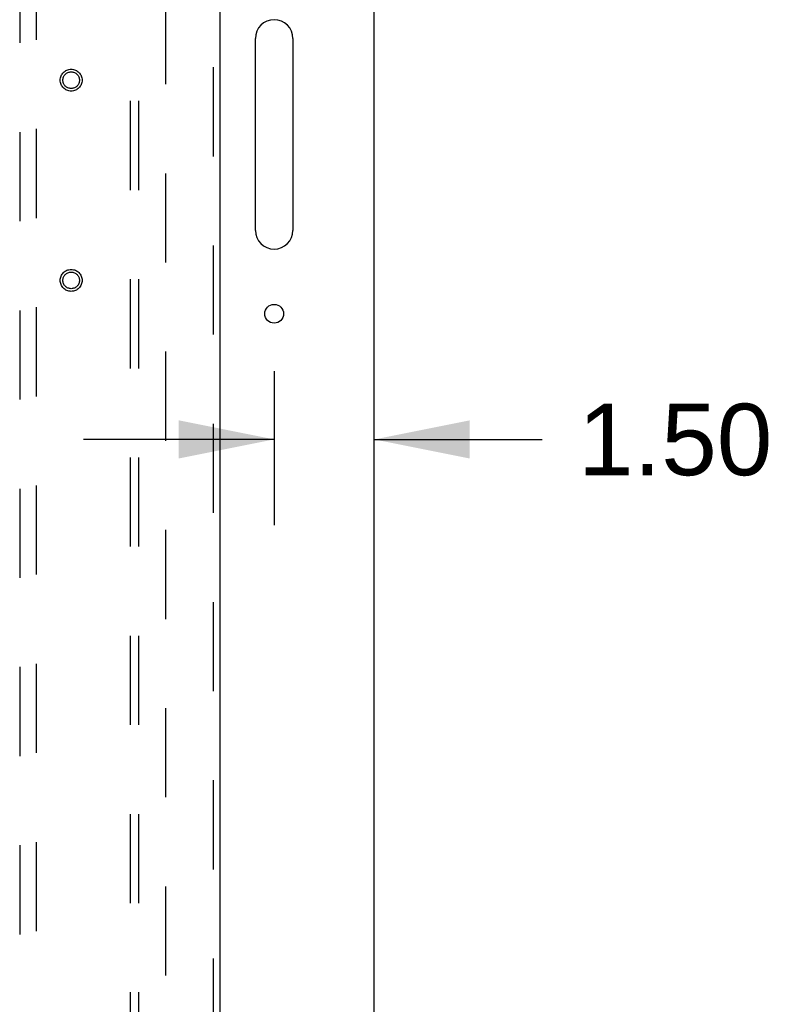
# Model space of a CAD drawing. Header units: inches. Extents: x 0 to 243, y 0 to 157.
# Tile 56 of 63: x 112 to 123, y 90 to 105. Entities that reach past the tile are written whole.
import ezdxf

# ---------------------------------------------------------------- set-up
doc = ezdxf.new("R2010")
doc.units = ezdxf.units.IN
doc.header["$LTSCALE"] = 13.357143
doc.header["$MEASUREMENT"] = 0
doc.linetypes.add('HIDDEN', pattern=[0.2, 0.1, -0.1])
doc.layers.get('0').update_dxf_attribs({"linetype": 'CONTINUOUS'})
for name, color, linetype in [('DEFAULT_2', 8, 'HIDDEN'), ('DIMENSIONS', 7, 'CONTINUOUS'), ('RIGHTHAND_DOOR_ASSEMBLY', 7, 'CONTINUOUS'), ('SUBPANEL', 7, 'CONTINUOUS')]:
    doc.layers.add(name, color=color, linetype=linetype)
doc.styles.get("Standard").update_dxf_attribs({"font": 'arial.ttf'})
doc.dimstyles.new('DIMSTYLE_1', dxfattribs={"dimtxt": 1.071429, "dimasz": 1.428571, "dimexe": 0.09, "dimexo": 0.07, "dimgap": 0.0375, "dimtad": 0, "dimtih": 1, "dimtoh": 1, "dimzin": 4, "dimdsep": 46, "dimtxsty": 'Standard', "dimblk": '_FILLED', "dimblk1": '_FILLED', "dimblk2": '_FILLED', "dimcen": 0.09, "dimadec": 3, "dimazin": 1, "dimtfac": 1, "dimtdec": 3, "dimtofl": 0, "dimtmove": 0, "dimatfit": 3, "dimldrblk": '_FILLED', "dimfxl": 0, "dimtolj": 1, "dimtzin": 4, "dimarcsym": 0})

# ---------------------------------------------------------------- blocks, each defined once
blk = doc.blocks.new('_FILLED')
at = {"color": 0, "linetype": 'ByBlock'}
blk.add_solid([(0, 0), (-1, 0.2), (-1, -0.2)], dxfattribs=at)
blk = doc.blocks.new('*D11')
at = {"layer": 'DIMENSIONS', "color": 2, "linetype": 'Continuous'}
for p, q in [((115.948, 99.253), (115.948, 96.943)), ((115.948, 98.229), (113.091, 98.229)), ((117.448, 98.229), (119.965, 98.229))]:
    blk.add_line(p, q, dxfattribs=at)
at = {"layer": 'DIMENSIONS', "color": 2, "linetype": 'Continuous', "xscale": 1.4285714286, "yscale": 1.4285714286, "zscale": 1.4285714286}
blk.add_blockref('_FILLED', (115.948, 98.229), dxfattribs=at)
at = {"layer": 'DIMENSIONS', "color": 2, "linetype": 'Continuous', "xscale": 1.4285714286, "yscale": 1.4285714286, "zscale": 1.4285714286, "rotation": 180}
blk.add_blockref('_FILLED', (117.448, 98.229), dxfattribs=at)
at = {"layer": 'DIMENSIONS', "color": 2, "linetype": 'Continuous', "insert": (120.5, 98.764), "char_height": 1.0714, "width": 2.91158, "attachment_point": 1, "line_spacing_factor": 0.9}
blk.add_mtext('1.50', dxfattribs=at)

msp = doc.modelspace()

# ---------------------------------------------------------------- linework, layer by layer
at = {"color": 3, "linetype": 'Continuous'}
for p, q in [((117.448, 46.779), (117.448, 114.571)), ((115.667, 101.362), (115.667, 104.237)), ((116.229, 104.237), (116.229, 101.362))]:
    msp.add_line(p, q, dxfattribs=at)
msp.add_circle((115.948, 100.112), 0.141, dxfattribs=at)
for centre, start, end in [((115.948, 104.237), 0, 180), ((115.948, 101.362), 180, 360)]:
    msp.add_arc(centre, 0.281, start, end, dxfattribs=at)
at = {"layer": 'DEFAULT_2', "color": 8, "linetype": 'HIDDEN'}
msp.add_line((114.323, 50.123), (114.323, 111.227), dxfattribs=at)
at = {"layer": 'RIGHTHAND_DOOR_ASSEMBLY', "color": 8, "linetype": 'HIDDEN'}
for p, q in [((115.032, 111.821), (115.032, 49.529)), ((112.136, 110.848), (112.136, 82.846)), ((112.386, 82.846), (112.386, 110.848))]:
    msp.add_line(p, q, dxfattribs=at)
at = {"layer": 'RIGHTHAND_DOOR_ASSEMBLY', "color": 3, "linetype": 'Continuous'}
msp.add_line((115.136, 111.821), (115.136, 49.529), dxfattribs=at)
at = {"layer": 'RIGHTHAND_DOOR_ASSEMBLY', "color": 8, "linetype": 'HIDDEN'}
for centre, radius in [((112.907, 103.612), 0.164), ((112.907, 103.612), 0.124), ((112.907, 100.612), 0.164), ((112.907, 100.612), 0.124)]:
    msp.add_circle(centre, radius, dxfattribs=at)
at = {"layer": 'SUBPANEL', "color": 8, "linetype": 'HIDDEN'}
for p, q in [((113.792, 108.644), (113.792, 52.706)), ((113.917, 108.644), (113.917, 52.706))]:
    msp.add_line(p, q, dxfattribs=at)

# ---------------------------------------------------------------- dimensions: what is measured, and where the dimension line sits
at = {"layer": 'DIMENSIONS', "color": 2, "linetype": 'Continuous'}
dim = msp.add_linear_dim(base=(115.948, 98.229), p1=(117.448, 111.227), p2=(115.948, 96.873), angle=180, dimstyle='DIMSTYLE_1', dxfattribs=at)
dim.commit()
dim.dimension.update_dxf_attribs({"geometry": '*D11', "text_midpoint": (122.003, 98.223), "dimtype": 160})

doc.saveas('drawing.dxf')
